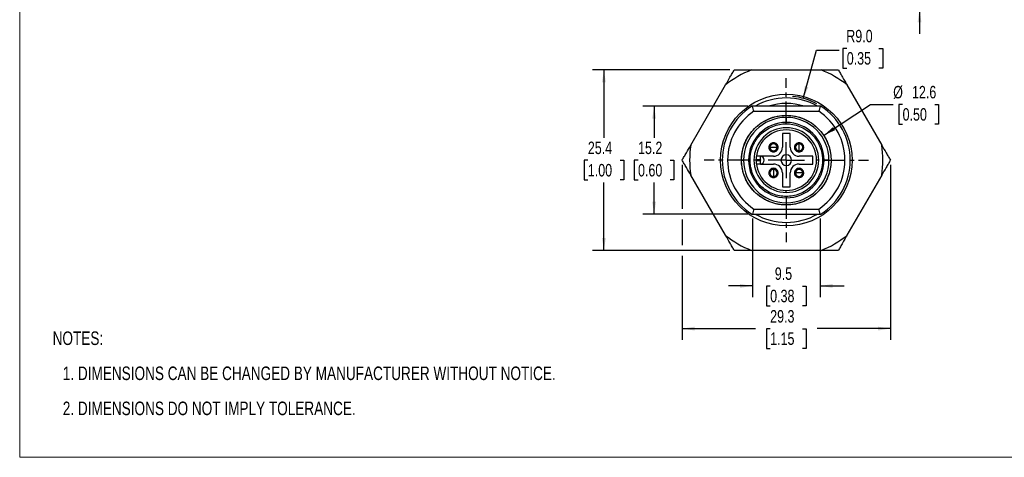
# Model space of a CAD drawing. Header units: millimetres. Extents: x 0 to 216, y 0 to 140.
# Tile 1 of 3: x 0 to 138, y 0 to 62. Entities that reach past the tile are written whole.
import ezdxf

# ---------------------------------------------------------------- set-up
doc = ezdxf.new("R2010")
doc.units = ezdxf.units.MM
doc.linetypes.add('CENTERX2', pattern=[20.32, 12.7, -2.54, 2.54, -2.54])
doc.layers.add('CENTER', color=40, linetype='CENTERX2')
doc.layers.add('DIMENSIONS', color=140, linetype='Continuous', lineweight=25)
doc.layers.add('TEXT', color=140, linetype='Continuous', lineweight=25)
doc.styles.add('SLDTEXTSTYLE0', font='TXT', dxfattribs={"width": 0.75})
doc.dimstyles.new('SLDDIMSTYLE0', dxfattribs={"dimtxt": 1.75, "dimasz": 1.75, "dimexe": 0, "dimexo": 0.0625, "dimgap": 0.4375, "dimtad": 0, "dimtih": 1, "dimtoh": 1, "dimdec": 1, "dimrnd": 1e-09, "dimzin": 4, "dimdsep": 46, "dimtxsty": 'SLDTEXTSTYLE0', "dimsah": 1, "dimcen": 0.09, "dimadec": 0, "dimazin": 1, "dimtfac": 1, "dimtdec": 1, "dimtmove": 0, "dimatfit": 0, "dimfxl": 0, "dimfrac": 2, "dimtolj": 1, "dimtzin": 12, "dimarcsym": 0})
doc.dimstyles.new('SLDDIMSTYLE3', dxfattribs={"dimtxt": 1.75, "dimasz": 1.75, "dimexe": 0, "dimexo": 0.0625, "dimgap": 0.4375, "dimtad": 0, "dimtih": 1, "dimtoh": 1, "dimdec": 1, "dimrnd": 1e-09, "dimzin": 12, "dimdsep": 46, "dimtxsty": 'SLDTEXTSTYLE0', "dimsah": 1, "dimcen": 0.09, "dimadec": 0, "dimazin": 3, "dimtfac": 1, "dimtdec": 1, "dimtofl": 0, "dimtmove": 0, "dimatfit": 3, "dimfxl": 0, "dimfrac": 2, "dimtolj": 1, "dimtzin": 12, "dimarcsym": 0})
doc.dimstyles.new('SLDDIMSTYLE4', dxfattribs={"dimtxt": 1.75, "dimasz": 1.75, "dimexe": 0, "dimexo": 0.0625, "dimgap": 0.4375, "dimtad": 0, "dimtih": 1, "dimtoh": 1, "dimdec": 1, "dimrnd": 1e-09, "dimzin": 12, "dimdsep": 46, "dimtxsty": 'SLDTEXTSTYLE0', "dimsah": 1, "dimcen": 0.09, "dimadec": 0, "dimazin": 3, "dimtfac": 1, "dimtdec": 1, "dimtmove": 0, "dimatfit": 0, "dimfxl": 0, "dimfrac": 2, "dimtolj": 1, "dimtzin": 12, "dimarcsym": 0})
doc.dimstyles.new('SLDDIMSTYLE5', dxfattribs={"dimtxt": 1.75, "dimasz": 1.75, "dimexe": 0, "dimexo": 0.0625, "dimgap": 0.4375, "dimtad": 0, "dimtih": 1, "dimtoh": 1, "dimdec": 1, "dimrnd": 1e-09, "dimzin": 12, "dimdsep": 46, "dimtxsty": 'SLDTEXTSTYLE0', "dimsah": 1, "dimcen": 0, "dimadec": 0, "dimazin": 3, "dimtfac": 1, "dimtdec": 1, "dimtofl": 0, "dimtmove": 0, "dimatfit": 3, "dimfxl": 0, "dimfrac": 2, "dimtolj": 1, "dimtzin": 12, "dimarcsym": 0})
doc.dimstyles.new('SLDDIMSTYLE6', dxfattribs={"dimtxt": 1.75, "dimasz": 1.75, "dimexe": 0, "dimexo": 0.0625, "dimgap": 0.4375, "dimtad": 0, "dimtih": 1, "dimtoh": 1, "dimdec": 1, "dimrnd": 1e-09, "dimzin": 4, "dimdsep": 46, "dimtxsty": 'SLDTEXTSTYLE0', "dimsah": 1, "dimcen": 0, "dimadec": 0, "dimazin": 1, "dimtfac": 1, "dimtdec": 1, "dimtofl": 0, "dimtmove": 0, "dimatfit": 3, "dimfxl": 0, "dimfrac": 2, "dimtolj": 1, "dimtzin": 12, "dimarcsym": 0})

# ---------------------------------------------------------------- blocks, each defined once
blk = doc.blocks.new('SW_NOTE_0_1')
at = {"layer": 'TEXT', "color": 0, "ltscale": 0.25, "char_height": 1.905, "attachment_point": 1, "style": 'SLDTEXTSTYLE0'}
for s, insert in [('NOTES:', (0, 2.46)), ('1. DIMENSIONS CAN BE CHANGED BY MANUFACTURER WITHOUT NOTICE.', (1.43, -2.47)), ('2. DIMENSIONS DO NOT IMPLY TOLERANCE.', (1.43, -7.4))]:
    blk.add_mtext(s, dxfattribs=dict(at, insert=insert))
blk = doc.blocks.new('_D')
at = {"layer": 'DIMENSIONS', "ltscale": 0.25}
for p, q in [((126.53, 70.91), (126.53, 74.27)), ((113.73, 70.91), (128.11, 70.91)), ((124.26, 66.89), (123.73, 66.89)), ((123.73, 66.89), (123.73, 64.11)), ((128.79, 66.89), (129.32, 66.89)), ((129.32, 66.89), (129.32, 64.11)), ((123.73, 64.11), (124.26, 64.11)), ((129.32, 64.11), (128.79, 64.11)), ((113.73, 62.91), (128.11, 62.91)), ((126.53, 62.91), (126.53, 59.54))]:
    blk.add_line(p, q, dxfattribs=at)
for points in [[(126.53, 70.91), (126.8, 72.66), (126.26, 72.66)], [(126.53, 62.91), (126.26, 61.16), (126.8, 61.16)]]:
    blk.add_solid(points, dxfattribs=at)
at = {"layer": 'DIMENSIONS', "ltscale": 0.25, "char_height": 1.75, "attachment_point": 1, "style": 'SLDTEXTSTYLE0'}
for s, insert in [('8.0', (124.91, 69.5)), ('0.31', (124.26, 66.37))]:
    blk.add_mtext(s, dxfattribs=dict(at, insert=insert))
blk = doc.blocks.new('_D_9')
at = {"layer": 'DIMENSIONS', "ltscale": 0.25}
for p, q in [((113.05, 45.24), (119.65, 49.59)), ((119.65, 49.59), (122.83, 49.59)), ((124.15, 49.59), (123.62, 49.59)), ((123.62, 49.59), (123.62, 46.81)), ((128.67, 49.59), (129.21, 49.59)), ((129.21, 49.59), (129.21, 46.81)), ((123.62, 46.81), (124.15, 46.81)), ((129.21, 46.81), (128.67, 46.81))]:
    blk.add_line(p, q, dxfattribs=at)
blk.add_solid([(113.05, 45.24), (114.66, 45.98), (114.37, 46.42)], dxfattribs=at)
at = {"layer": 'DIMENSIONS', "ltscale": 0.25, "char_height": 1.75, "attachment_point": 1, "style": 'SLDTEXTSTYLE0'}
for s, insert in [('%%c', (122.83, 52.2)), ('12.6', (125.47, 52.2)), ('0.50', (124.15, 49.07))]:
    blk.add_mtext(s, dxfattribs=dict(at, insert=insert))
blk = doc.blocks.new('_D_10')
at = {"layer": 'DIMENSIONS', "ltscale": 0.25}
for p, q in [((102.39, 49.34), (87.62, 49.34)), ((89.21, 49.34), (89.21, 44.91)), ((86.95, 41.75), (86.41, 41.75)), ((86.41, 41.75), (86.41, 38.98)), ((91.47, 41.75), (92, 41.75)), ((92, 41.75), (92, 38.98)), ((86.41, 38.98), (86.95, 38.98)), ((92, 38.98), (91.47, 38.98)), ((89.21, 34.19), (89.21, 38.62)), ((102.39, 34.19), (87.62, 34.19))]:
    blk.add_line(p, q, dxfattribs=at)
for points in [[(89.21, 49.34), (88.94, 47.59), (89.48, 47.59)], [(89.21, 34.19), (89.48, 35.94), (88.94, 35.94)]]:
    blk.add_solid(points, dxfattribs=at)
at = {"layer": 'DIMENSIONS', "ltscale": 0.25, "char_height": 1.75, "attachment_point": 1, "style": 'SLDTEXTSTYLE0'}
for s, insert in [('15.2', (86.95, 44.37)), ('0.60', (86.95, 41.23))]:
    blk.add_mtext(s, dxfattribs=dict(at, insert=insert))
blk = doc.blocks.new('_D_11')
at = {"layer": 'DIMENSIONS', "ltscale": 0.25}
for p, q in [((103.03, 33.56), (103.03, 22.5)), ((112.56, 33.56), (112.56, 22.5)), ((103.03, 24.09), (99.66, 24.09)), ((105.53, 24.07), (105, 24.07)), ((105, 24.07), (105, 21.3)), ((110.06, 24.07), (110.59, 24.07)), ((110.59, 24.07), (110.59, 21.3)), ((112.56, 24.09), (115.93, 24.09)), ((105, 21.3), (105.53, 21.3)), ((110.59, 21.3), (110.06, 21.3))]:
    blk.add_line(p, q, dxfattribs=at)
for points in [[(103.03, 24.09), (101.28, 24.36), (101.28, 23.82)], [(112.56, 24.09), (114.31, 23.82), (114.31, 24.36)]]:
    blk.add_solid(points, dxfattribs=at)
at = {"layer": 'DIMENSIONS', "ltscale": 0.25, "char_height": 1.75, "attachment_point": 1, "style": 'SLDTEXTSTYLE0'}
for s, insert in [('9.5', (106.18, 26.69)), ('0.38', (105.53, 23.55))]:
    blk.add_mtext(s, dxfattribs=dict(at, insert=insert))
blk = doc.blocks.new('_D_12')
at = {"layer": 'DIMENSIONS', "ltscale": 0.25}
for p, q in [((110.19, 50.44), (112.05, 57.21)), ((112.05, 57.21), (115.23, 57.21)), ((116.3, 57.47), (115.76, 57.47)), ((115.76, 57.47), (115.76, 54.69)), ((120.82, 57.47), (121.36, 57.47)), ((121.36, 57.47), (121.36, 54.69)), ((115.76, 54.69), (116.3, 54.69)), ((121.36, 54.69), (120.82, 54.69))]:
    blk.add_line(p, q, dxfattribs=at)
blk.add_arc((107.8, 41.77), 9, 61.3524, 84.5825, dxfattribs=at)
blk.add_solid([(110.19, 50.44), (110.91, 52.06), (110.39, 52.2)], dxfattribs=at)
at = {"layer": 'DIMENSIONS', "ltscale": 0.25, "char_height": 1.75, "attachment_point": 1, "style": 'SLDTEXTSTYLE0'}
for s, insert in [('R9.0', (116.23, 60.08)), ('0.35', (116.3, 56.95))]:
    blk.add_mtext(s, dxfattribs=dict(at, insert=insert))
blk = doc.blocks.new('_D_13')
at = {"layer": 'DIMENSIONS', "ltscale": 0.25}
for p, q in [((99.84, 54.45), (80.57, 54.45)), ((82.15, 54.45), (82.15, 44.91)), ((79.89, 41.75), (79.36, 41.75)), ((79.36, 41.75), (79.36, 38.98)), ((84.42, 41.75), (84.95, 41.75)), ((84.95, 41.75), (84.95, 38.98)), ((79.36, 38.98), (79.89, 38.98)), ((84.95, 38.98), (84.42, 38.98)), ((82.15, 29.09), (82.15, 38.62)), ((99.84, 29.09), (80.57, 29.09))]:
    blk.add_line(p, q, dxfattribs=at)
for points in [[(82.15, 54.45), (81.88, 52.7), (82.42, 52.7)], [(82.15, 29.09), (82.42, 30.84), (81.88, 30.84)]]:
    blk.add_solid(points, dxfattribs=at)
at = {"layer": 'DIMENSIONS', "ltscale": 0.25, "char_height": 1.75, "attachment_point": 1, "style": 'SLDTEXTSTYLE0'}
for s, insert in [('25.4', (79.89, 44.37)), ('1.00', (79.89, 41.23))]:
    blk.add_mtext(s, dxfattribs=dict(at, insert=insert))
blk = doc.blocks.new('_D_14')
at = {"layer": 'DIMENSIONS', "ltscale": 0.25}
for p, q in [((93.15, 41.13), (93.15, 34.94)), ((122.44, 41.13), (122.44, 16.5)), ((93.15, 33.44), (93.15, 29.84)), ((93.15, 28.34), (93.15, 16.5)), ((93.15, 18.09), (103.46, 18.09)), ((105.53, 18.07), (105, 18.07)), ((105, 18.07), (105, 15.3)), ((110.06, 18.07), (110.59, 18.07)), ((110.59, 18.07), (110.59, 15.3)), ((122.44, 18.09), (112.13, 18.09)), ((105, 15.3), (105.53, 15.3)), ((110.59, 15.3), (110.06, 15.3))]:
    blk.add_line(p, q, dxfattribs=at)
for points in [[(93.15, 18.09), (94.9, 17.82), (94.9, 18.36)], [(122.44, 18.09), (120.69, 18.36), (120.69, 17.82)]]:
    blk.add_solid(points, dxfattribs=at)
at = {"layer": 'DIMENSIONS', "ltscale": 0.25, "char_height": 1.75, "attachment_point": 1, "style": 'SLDTEXTSTYLE0'}
for s, insert in [('29.3', (105.53, 20.69)), ('1.15', (105.53, 17.55))]:
    blk.add_mtext(s, dxfattribs=dict(at, insert=insert))
blk = doc.blocks.new('SW_CENTERMARKSYMBOL_2')
at = {"layer": 'CENTER', "color": 0, "ltscale": 0.25}
for p, q in [((0, 5.08), (0, 11.54)), ((0, 0), (0, 2.54)), ((-5.08, 0), (-11.54, 0)), ((0, 0), (-2.54, 0)), ((0, 0), (0, -2.54)), ((0, 0), (2.54, 0)), ((5.08, 0), (11.54, 0)), ((0, -5.08), (0, -11.54))]:
    blk.add_line(p, q, dxfattribs=at)

msp = doc.modelspace()

# ---------------------------------------------------------------- linework, layer by layer
at = {"color": 7, "linetype": 'Continuous', "lineweight": 18, "ltscale": 0.5}
for q in [(0, 139.7), (215.9, 0)]:
    msp.add_line((0, 0), q, dxfattribs=at)
at = {"ltscale": 0.5}
for p, q in [((102.91, 54.45), (112.68, 54.45)), ((94.37, 43.88), (99.26, 52.34)), ((116.33, 52.34), (121.22, 43.88)), ((112.56, 49.34), (103.03, 49.34)), ((103.23, 48.64), (112.36, 48.64)), ((107.8, 47.77), (107.8, 47.07)), ((108.35, 45.52), (107.25, 45.52)), ((107.25, 45.52), (107.25, 43.57)), ((108.35, 43.57), (108.35, 45.52)), ((105.5, 43.57), (106, 43.57)), ((109.6, 43.07), (109.6, 43.57)), ((101.5, 41.77), (101.8, 41.77)), ((102.5, 41.77), (101.8, 41.77)), ((103.55, 41.77), (103.25, 41.77)), ((104.15, 41.82), (103.55, 41.82)), ((103.55, 41.72), (104.15, 41.72)), ((104.15, 42.32), (103.58, 42.32)), ((104.15, 41.82), (104.15, 42.32)), ((106, 42.32), (104.15, 42.32)), ((104.15, 41.22), (104.15, 41.72)), ((111.55, 42.32), (109.6, 42.32)), ((111.55, 41.22), (111.55, 42.32)), ((112.35, 41.77), (112.05, 41.77)), ((113.8, 41.77), (113.1, 41.77)), ((113.8, 41.77), (114.1, 41.77)), ((104.15, 41.22), (103.58, 41.22)), ((104.15, 41.22), (106, 41.22)), ((106, 40.47), (106, 39.97)), ((109.6, 41.22), (111.55, 41.22)), ((99.26, 31.2), (94.37, 39.66)), ((107.25, 39.97), (107.25, 38.02)), ((108.35, 38.02), (108.35, 39.97)), ((109.6, 39.97), (109.1, 39.97)), ((110.1, 39.97), (109.6, 39.97)), ((121.22, 39.66), (116.33, 31.2)), ((107.25, 38.02), (108.35, 38.02)), ((107.8, 37.22), (107.8, 37.52)), ((103.23, 34.89), (112.36, 34.89)), ((107.8, 35.77), (107.8, 35.47)), ((103.03, 34.19), (112.56, 34.19)), ((112.68, 29.09), (102.91, 29.09))]:
    msp.add_line(p, q, dxfattribs=at)
at = {"ltscale": 0.5, "flags": 128}
for points in [[(106, 43.57), (106.09, 43.57), (106.19, 43.57), (106.27, 43.57), (106.35, 43.57), (106.41, 43.57), (106.46, 43.57), (106.49, 43.57), (106.5, 43.57)], [(109.6, 43.57), (109.6, 43.67), (109.6, 43.76), (109.6, 43.85), (109.6, 43.92), (109.6, 43.98), (109.6, 44.03), (109.6, 44.06), (109.6, 44.07)], [(106, 39.97), (106, 39.87), (106, 39.78), (106, 39.69), (106, 39.61), (106, 39.55), (106, 39.51), (106, 39.48), (106, 39.47)]]:
    msp.add_lwpolyline(points, dxfattribs=at)
at = {"ltscale": 0.25}
msp.add_circle((107.8, 41.77), 9.25, dxfattribs=at)
for centre, radius, start, end in [((107.8, 41.77), 13.59, 111.0784, 128.9216), ((107.8, 41.77), 13.59, 51.0784, 68.9216), ((107.8, 41.77), 8.75, 90, 120.0356), ((107.8, 41.77), 8.75, 59.9644, 90), ((107.8, 41.77), 9, 122.6835, 237.3165), ((107.8, 41.77), 8.25, 123.5573, 236.4427), ((107.8, 41.74), 8, 71.79, 108.21), ((107.8, 41.77), 8.25, 303.5573, 56.4427), ((107.8, 41.77), 9, 302.6835, 57.3165), ((107.8, 41.77), 6, 90, 180), ((107.8, 41.77), 6, 0, 90), ((107.8, 41.77), 5.3, 90, 180), ((107.8, 41.77), 4.55, 0, 180), ((107.8, 41.77), 4.25, 90, 180), ((107.8, 41.77), 5.3, 0, 90), ((107.8, 41.77), 4.25, 0, 90), ((107.8, 41.77), 13.59, 171.0784, 188.9216), ((106, 43.57), 0.5, 90, 180), ((106, 43.57), 0.5, 180, 270), ((106, 43.57), 0.5, 0, 90), ((106, 43.57), 0.5, 270, 0), ((106, 43.57), 1.25, 270, 0), ((109.6, 43.57), 1.25, 180, 270), ((109.6, 43.57), 0.5, 90, 180), ((109.6, 43.57), 0.5, 180, 270), ((109.6, 43.57), 0.5, 360, 90), ((109.6, 43.57), 0.5, 270, 360), ((107.8, 41.77), 13.59, 351.0784, 8.9216), ((107.8, 41.77), 6, 180, 270), ((107.8, 41.77), 5.3, 180, 0), ((107.8, 41.77), 4.55, 180, 270), ((107.8, 41.77), 4.25, 180, 270), ((104.15, 41.77), 0.55, 270, 90), ((104.15, 41.77), 0.05, 270, 90), ((107.8, 41.77), 0.75, 0, 180), ((107.8, 41.77), 0.75, 180, 270), ((107.8, 41.77), 6, 270, 0), ((107.8, 41.77), 4.25, 270, 0), ((107.8, 41.77), 4.55, 270, 0), ((107.8, 41.77), 0.75, 270, 0), ((106, 39.97), 0.5, 90, 180), ((106, 39.97), 1.25, 0, 90), ((106, 39.97), 0.5, 360, 90), ((109.6, 39.97), 1.25, 90, 180), ((109.6, 39.97), 0.5, 90, 180), ((109.6, 39.97), 0.5, 360, 90), ((106, 39.97), 0.5, 180, 270), ((106, 39.97), 0.5, 270, 360), ((109.6, 39.97), 0.5, 180, 270), ((109.6, 39.97), 0.5, 270, 360), ((107.8, 41.77), 8.75, 239.9644, 300.0356), ((107.8, 41.77), 13.59, 231.0784, 248.9216), ((107.8, 41.77), 13.59, 291.0784, 308.9216)]:
    msp.add_arc(centre, radius, start, end, dxfattribs=at)
at = {"ltscale": 0.5}
for points, knots in [([(99.26, 52.34), (99.47, 52.7), (99.68, 53.06), (99.98, 53.6), (100.09, 53.78), (100.29, 54.12), (100.38, 54.29), (100.47, 54.45)], [0, 0, 0, 0, 0.5, 0.5, 0.75, 0.75, 1, 1, 1, 1]), ([(100.47, 54.45), (100.66, 54.45), (100.85, 54.45), (101.25, 54.45), (101.45, 54.45), (102.07, 54.45), (102.49, 54.45), (102.91, 54.45)], [0, 0, 0, 0, 0.25, 0.25, 0.5, 0.5, 1, 1, 1, 1]), ([(112.68, 54.45), (113.1, 54.45), (113.52, 54.45), (114.14, 54.45), (114.34, 54.45), (114.74, 54.45), (114.93, 54.45), (115.12, 54.45)], [0, 0, 0, 0, 0.5, 0.5, 0.75, 0.75, 1, 1, 1, 1]), ([(115.12, 54.45), (115.21, 54.29), (115.3, 54.12), (115.5, 53.78), (115.6, 53.6), (115.91, 53.07), (116.12, 52.7), (116.33, 52.34)], [0, 0, 0, 0, 0.25, 0.25, 0.5, 0.5, 1, 1, 1, 1]), ([(103.23, 48.64), (103.2, 48.76), (103.13, 48.99), (103.06, 49.22), (103.03, 49.34)], [0, 0, 0, 0, 0.4916067, 1, 1, 1, 1]), ([(112.56, 49.34), (112.53, 49.22), (112.46, 48.99), (112.39, 48.76), (112.36, 48.64)], [0, 0, 0, 0, 0.508393, 1, 1, 1, 1]), ([(101.5, 41.77), (101.5, 41.84), (101.5, 42), (101.51, 42.23), (101.53, 42.46), (101.56, 42.69), (101.62, 43.04), (101.73, 43.51), (101.93, 44.1), (102.19, 44.67), (102.62, 45.41), (103.31, 46.25), (104.32, 47.07), (105.45, 47.66), (106.62, 48), (107.8, 48.1), (108.97, 48), (110.15, 47.66), (111.27, 47.07), (112.28, 46.25), (112.97, 45.41), (113.4, 44.67), (113.66, 44.1), (113.86, 43.51), (113.98, 42.99), (114.05, 42.53), (114.09, 42.15), (114.09, 41.9), (114.1, 41.77)], [0, 0, 0, 0, 0.011673, 0.023325, 0.034971, 0.046628, 0.058309, 0.089192, 0.120101, 0.152272, 0.184469, 0.250118, 0.315768, 0.380053, 0.441772, 0.500003, 0.558234, 0.619953, 0.684238, 0.749887, 0.815537, 0.847707, 0.879904, 0.910787, 0.941696, 0.961137, 0.980547, 1, 1, 1, 1]), ([(102.7, 41.77), (102.7, 41.84), (102.7, 41.98), (102.71, 42.2), (102.73, 42.41), (102.76, 42.62), (102.8, 42.83), (102.85, 43.03), (102.91, 43.24), (102.98, 43.44), (103.09, 43.74), (103.26, 44.12), (103.52, 44.57), (103.83, 44.99), (104.3, 45.51), (104.98, 46.06), (105.89, 46.54), (106.84, 46.81), (107.8, 46.9), (108.75, 46.81), (109.7, 46.54), (110.61, 46.06), (111.43, 45.4), (111.98, 44.72), (112.33, 44.12), (112.54, 43.65), (112.7, 43.18), (112.82, 42.71), (112.88, 42.23), (112.89, 41.92), (112.9, 41.77)], [0, 0, 0, 0, 0.013448, 0.026815, 0.040125, 0.053402, 0.06667, 0.079951, 0.09327, 0.106651, 0.120116, 0.15225, 0.184477, 0.217293, 0.250208, 0.31585, 0.380128, 0.441841, 0.500066, 0.558291, 0.620004, 0.684282, 0.749925, 0.815567, 0.847697, 0.879928, 0.910769, 0.941713, 0.97083, 1, 1, 1, 1]), ([(93.15, 41.77), (93.24, 41.93), (93.34, 42.09), (93.54, 42.44), (93.64, 42.61), (93.95, 43.15), (94.16, 43.51), (94.37, 43.88)], [0, 0, 0, 0, 0.25, 0.25, 0.5, 0.5, 1, 1, 1, 1]), ([(106.65, 43.57), (106.64, 43.59), (106.64, 43.65), (106.63, 43.73), (106.6, 43.82), (106.54, 43.93), (106.43, 44.06), (106.25, 44.19), (106, 44.23), (105.74, 44.19), (105.56, 44.06), (105.45, 43.93), (105.39, 43.81), (105.35, 43.69), (105.35, 43.61), (105.35, 43.57)], [0, 0, 0, 0, 0.040079, 0.079995, 0.120381, 0.185166, 0.250685, 0.380297, 0.500042, 0.619788, 0.749399, 0.81415, 0.879704, 0.939646, 1, 1, 1, 1]), ([(105.35, 43.57), (105.35, 43.54), (105.35, 43.49), (105.36, 43.41), (105.39, 43.31), (105.45, 43.21), (105.56, 43.07), (105.74, 42.95), (106, 42.9), (106.25, 42.95), (106.43, 43.07), (106.54, 43.21), (106.6, 43.32), (106.64, 43.44), (106.64, 43.53), (106.65, 43.57)], [0, 0, 0, 0, 0.040079, 0.079995, 0.120381, 0.185166, 0.250685, 0.380297, 0.500042, 0.619788, 0.749399, 0.81415, 0.879704, 0.939646, 1, 1, 1, 1]), ([(110.25, 43.57), (110.24, 43.59), (110.24, 43.65), (110.23, 43.73), (110.2, 43.82), (110.14, 43.93), (110.03, 44.06), (109.85, 44.19), (109.6, 44.23), (109.34, 44.19), (109.16, 44.06), (109.05, 43.93), (108.99, 43.81), (108.95, 43.69), (108.95, 43.61), (108.95, 43.57)], [0, 0, 0, 0, 0.040079, 0.079995, 0.120381, 0.185166, 0.250685, 0.380297, 0.500042, 0.619788, 0.749399, 0.81415, 0.879704, 0.939646, 1, 1, 1, 1]), ([(108.95, 43.57), (108.95, 43.54), (108.95, 43.49), (108.96, 43.41), (108.99, 43.31), (109.05, 43.21), (109.16, 43.07), (109.34, 42.95), (109.6, 42.9), (109.85, 42.95), (110.03, 43.07), (110.14, 43.21), (110.2, 43.32), (110.24, 43.44), (110.24, 43.53), (110.25, 43.57)], [0, 0, 0, 0, 0.040079, 0.079995, 0.120381, 0.185166, 0.250685, 0.380297, 0.500042, 0.619788, 0.749399, 0.81415, 0.879704, 0.939646, 1, 1, 1, 1]), ([(121.22, 43.88), (121.43, 43.51), (121.64, 43.15), (121.95, 42.62), (122.05, 42.44), (122.25, 42.09), (122.35, 41.93), (122.44, 41.77)], [0, 0, 0, 0, 0.5, 0.5, 0.75, 0.75, 1, 1, 1, 1]), ([(94.37, 39.66), (94.16, 40.02), (93.95, 40.38), (93.64, 40.92), (93.54, 41.1), (93.34, 41.44), (93.24, 41.61), (93.15, 41.77)], [0, 0, 0, 0, 0.5, 0.5, 0.75, 0.75, 1, 1, 1, 1]), ([(107.8, 35.47), (107.72, 35.47), (107.56, 35.47), (107.33, 35.48), (107.1, 35.5), (106.88, 35.53), (106.52, 35.59), (106.05, 35.7), (105.46, 35.9), (104.89, 36.16), (104.15, 36.6), (103.31, 37.28), (102.62, 38.12), (102.19, 38.86), (101.93, 39.44), (101.73, 40.02), (101.61, 40.55), (101.54, 41), (101.5, 41.38), (101.5, 41.64), (101.5, 41.77)], [0, 0, 0, 0, 0.023336, 0.046629, 0.06991, 0.093212, 0.116565, 0.178302, 0.240092, 0.304403, 0.368768, 0.500006, 0.631244, 0.695555, 0.759919, 0.821656, 0.883446, 0.92231, 0.961113, 1, 1, 1, 1]), ([(112.9, 41.77), (112.89, 41.7), (112.89, 41.55), (112.88, 41.34), (112.86, 41.13), (112.83, 40.92), (112.79, 40.71), (112.74, 40.5), (112.68, 40.3), (112.61, 40.09), (112.5, 39.8), (112.33, 39.42), (112.07, 38.97), (111.76, 38.55), (111.29, 38.03), (110.61, 37.47), (109.7, 37), (108.75, 36.73), (107.8, 36.64), (106.84, 36.73), (105.89, 37), (104.98, 37.47), (104.16, 38.14), (103.61, 38.82), (103.26, 39.42), (103.05, 39.88), (102.89, 40.36), (102.78, 40.83), (102.71, 41.3), (102.7, 41.61), (102.7, 41.77)], [0, 0, 0, 0, 0.013448, 0.026815, 0.040125, 0.053402, 0.06667, 0.079951, 0.09327, 0.106651, 0.120116, 0.15225, 0.184477, 0.217293, 0.250208, 0.31585, 0.380128, 0.441841, 0.500066, 0.558291, 0.620004, 0.684282, 0.749925, 0.815567, 0.847697, 0.879928, 0.910769, 0.941713, 0.97083, 1, 1, 1, 1]), ([(114.1, 41.77), (114.09, 41.69), (114.09, 41.54), (114.08, 41.31), (114.06, 41.08), (114.03, 40.85), (113.97, 40.5), (113.86, 40.02), (113.66, 39.44), (113.4, 38.86), (112.97, 38.12), (112.28, 37.28), (111.44, 36.6), (110.7, 36.16), (110.13, 35.9), (109.54, 35.7), (109.02, 35.58), (108.56, 35.51), (108.18, 35.47), (107.92, 35.47), (107.8, 35.47)], [0, 0, 0, 0, 0.023336, 0.046629, 0.06991, 0.093212, 0.116565, 0.178302, 0.240092, 0.304403, 0.368768, 0.500006, 0.631244, 0.695555, 0.759919, 0.821656, 0.883446, 0.92231, 0.961113, 1, 1, 1, 1]), ([(122.44, 41.77), (122.35, 41.61), (122.25, 41.44), (122.05, 41.1), (121.95, 40.92), (121.64, 40.39), (121.43, 40.02), (121.22, 39.66)], [0, 0, 0, 0, 0.25, 0.25, 0.5, 0.5, 1, 1, 1, 1]), ([(106.65, 39.97), (106.64, 39.99), (106.64, 40.05), (106.63, 40.13), (106.6, 40.22), (106.54, 40.33), (106.43, 40.46), (106.25, 40.59), (106, 40.63), (105.74, 40.59), (105.56, 40.46), (105.45, 40.33), (105.39, 40.21), (105.35, 40.09), (105.35, 40.01), (105.35, 39.97)], [0, 0, 0, 0, 0.040079, 0.079995, 0.120381, 0.185166, 0.250685, 0.380297, 0.500042, 0.619788, 0.749399, 0.81415, 0.879704, 0.939646, 1, 1, 1, 1]), ([(110.25, 39.97), (110.24, 39.99), (110.24, 40.05), (110.23, 40.13), (110.2, 40.22), (110.14, 40.33), (110.03, 40.46), (109.85, 40.59), (109.6, 40.63), (109.34, 40.59), (109.16, 40.46), (109.05, 40.33), (108.99, 40.21), (108.95, 40.09), (108.95, 40.01), (108.95, 39.97)], [0, 0, 0, 0, 0.040079, 0.079995, 0.120381, 0.185166, 0.250685, 0.380297, 0.500042, 0.619788, 0.749399, 0.81415, 0.879704, 0.939646, 1, 1, 1, 1]), ([(105.35, 39.97), (105.35, 39.94), (105.35, 39.89), (105.36, 39.81), (105.39, 39.71), (105.45, 39.61), (105.56, 39.47), (105.74, 39.35), (106, 39.3), (106.25, 39.35), (106.43, 39.47), (106.54, 39.61), (106.6, 39.72), (106.64, 39.84), (106.64, 39.93), (106.65, 39.97)], [0, 0, 0, 0, 0.040079, 0.079995, 0.120381, 0.185166, 0.250685, 0.380297, 0.500042, 0.619788, 0.749399, 0.81415, 0.879704, 0.939646, 1, 1, 1, 1]), ([(108.95, 39.97), (108.95, 39.94), (108.95, 39.89), (108.96, 39.81), (108.99, 39.71), (109.05, 39.61), (109.16, 39.47), (109.34, 39.35), (109.6, 39.3), (109.85, 39.35), (110.03, 39.47), (110.14, 39.61), (110.2, 39.72), (110.24, 39.84), (110.24, 39.93), (110.25, 39.97)], [0, 0, 0, 0, 0.040079, 0.079995, 0.120381, 0.185166, 0.250685, 0.380297, 0.500042, 0.619788, 0.749399, 0.81415, 0.879704, 0.939646, 1, 1, 1, 1]), ([(103.23, 34.89), (103.2, 34.78), (103.13, 34.54), (103.06, 34.31), (103.03, 34.19)], [0, 0, 0, 0, 0.494805, 1, 1, 1, 1]), ([(112.56, 34.19), (112.53, 34.31), (112.46, 34.54), (112.39, 34.78), (112.36, 34.89)], [0, 0, 0, 0, 0.505194, 1, 1, 1, 1]), ([(100.47, 29.09), (100.38, 29.25), (100.29, 29.41), (100.09, 29.76), (99.99, 29.93), (99.68, 30.47), (99.47, 30.83), (99.26, 31.2)], [0, 0, 0, 0, 0.25, 0.25, 0.5, 0.5, 1, 1, 1, 1]), ([(116.33, 31.2), (116.12, 30.83), (115.91, 30.47), (115.61, 29.94), (115.5, 29.76), (115.3, 29.41), (115.21, 29.25), (115.12, 29.09)], [0, 0, 0, 0, 0.5, 0.5, 0.75, 0.75, 1, 1, 1, 1]), ([(102.91, 29.09), (102.49, 29.09), (102.07, 29.09), (101.45, 29.09), (101.25, 29.09), (100.85, 29.09), (100.66, 29.09), (100.47, 29.09)], [0, 0, 0, 0, 0.5, 0.5, 0.75, 0.75, 1, 1, 1, 1]), ([(115.12, 29.09), (114.93, 29.09), (114.74, 29.09), (114.34, 29.09), (114.14, 29.09), (113.52, 29.09), (113.1, 29.09), (112.68, 29.09)], [0, 0, 0, 0, 0.25, 0.25, 0.5, 0.5, 1, 1, 1, 1])]:
    msp.add_open_spline(points, degree=3, knots=knots, dxfattribs=at)
for points in [[(103.03, 49.34), (103, 49.34), (102.97, 49.34), (102.94, 49.34)], [(112.66, 49.34), (112.62, 49.34), (112.59, 49.34), (112.56, 49.34)], [(102.94, 34.19), (102.97, 34.19), (103, 34.19), (103.03, 34.19)], [(112.56, 34.19), (112.59, 34.19), (112.62, 34.19), (112.66, 34.19)]]:
    msp.add_open_spline(points, degree=3, dxfattribs=at)
at = {"layer": 'DIMENSIONS', "ltscale": 0.5}
msp.add_circle((107.8, 41.77), 6.3, dxfattribs=at)

# ---------------------------------------------------------------- block references
at = {"layer": 'CENTER', "ltscale": 0.5}
msp.add_blockref('SW_CENTERMARKSYMBOL_2', (107.8, 41.77), dxfattribs=at)
at = {"layer": 'TEXT', "ltscale": 0.5}
msp.add_blockref('SW_NOTE_0_1', (4.63, 15.23), dxfattribs=at)

# ---------------------------------------------------------------- dimensions: what is measured, and where the dimension line sits
at = {"layer": 'DIMENSIONS', "ltscale": 0.5}
for base, p1, p2, angle, dimstyle, picture, middle in [((126.53, 62.91), (113.1, 70.91), (113.1, 62.91), 90, 'SLDDIMSTYLE0', '_D', (126.53, 66.91)), ((82.15, 29.09), (100.47, 54.45), (100.47, 29.09), 90, 'SLDDIMSTYLE3', '_D_13', (82.15, 41.77)), ((89.2080369, 34.19269081), (103.02840408, 49.34269076), (103.028404, 34.19269085), 270.00000015, 'SLDDIMSTYLE3', '_D_10', (89.20803688, 41.76769072)), ((112.56, 24.09), (103.03, 34.19), (112.56, 34.19), 0, 'SLDDIMSTYLE4', '_D_11', (107.8, 24.09))]:
    dim = msp.add_linear_dim(base=base, p1=p1, p2=p2, angle=angle, dimstyle=dimstyle, dxfattribs=at)
    dim.commit()
    dim.dimension.update_dxf_attribs({"geometry": picture, "text_midpoint": middle, "dimtype": 160})
dim = msp.add_radius_dim(center=(107.8, 41.77), mpoint=(110.19, 50.44), dimstyle='SLDDIMSTYLE6', dxfattribs=at)
dim.commit()
dim.dimension.update_dxf_attribs({"geometry": '_D_12', "text_midpoint": (118.56, 57.21), "dimtype": 164})
dim = msp.add_diameter_dim_2p(p1=(102.54, 38.3), p2=(113.05, 45.24), dimstyle='SLDDIMSTYLE5', dxfattribs=at)
dim.commit()
dim.dimension.update_dxf_attribs({"geometry": '_D_9', "text_midpoint": (126.41, 49.59), "dimtype": 163})
dim = msp.add_linear_dim(base=(122.44, 18.09), p1=(93.15, 41.77), p2=(122.44, 41.77), dimstyle='SLDDIMSTYLE3', dxfattribs=at)
dim.commit()
dim.dimension.update_dxf_attribs({"geometry": '_D_14', "text_midpoint": (107.8, 18.09), "dimtype": 160})

doc.saveas('drawing.dxf')
